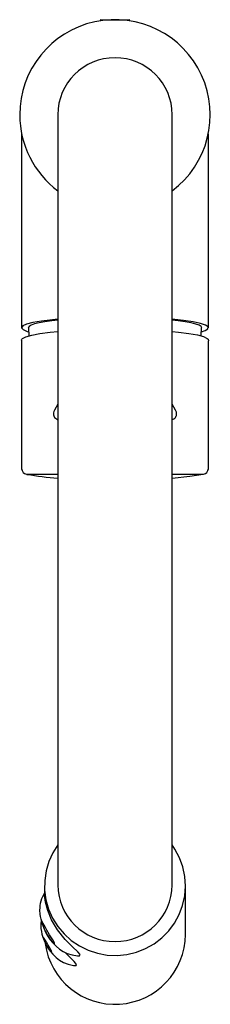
# Model space of a CAD drawing. Header units: millimetres. Extents: x 4091.912 to 4091.962, y 1844.291 to 1844.55.
import ezdxf

# ---------------------------------------------------------------- set-up
doc = ezdxf.new("R2010")
doc.units = ezdxf.units.MM
doc.layers.add('SANINDUSA', color=3, linetype='Continuous')

msp = doc.modelspace()

# ---------------------------------------------------------------- linework, layer by layer
at = {"layer": 'SANINDUSA'}
for p, q in [((4091.932741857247, 1844.55001109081), (4091.932741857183, 1844.549820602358)), ((4091.932841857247, 1844.55011109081), (4091.933479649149, 1844.55011109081)), ((4091.933479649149, 1844.55011109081), (4091.940241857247, 1844.55011109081)), ((4091.940341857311, 1844.549820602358), (4091.940341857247, 1844.55001109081)), ((4091.921541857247, 1844.52511109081), (4091.921541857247, 1844.326084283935)), ((4091.951541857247, 1844.326084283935), (4091.951541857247, 1844.52511109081)), ((4091.912025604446, 1844.520082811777), (4091.912041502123, 1844.519721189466)), ((4091.912041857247, 1844.519743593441), (4091.912041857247, 1844.469129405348)), ((4091.912053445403, 1844.519675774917), (4091.912049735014, 1844.519706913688)), ((4091.961041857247, 1844.469125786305), (4091.961041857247, 1844.519689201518)), ((4091.91380540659, 1844.469116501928), (4091.913948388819, 1844.466980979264)), ((4091.912041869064, 1844.465633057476), (4091.912041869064, 1844.4318370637)), ((4091.961001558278, 1844.466071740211), (4091.961035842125, 1844.465670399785)), ((4091.961041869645, 1844.4318370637), (4091.961041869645, 1844.465670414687)), ((4091.921541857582, 1844.449010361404), (4091.920656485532, 1844.447459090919)), ((4091.952427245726, 1844.44745910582), (4091.951541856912, 1844.449010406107)), ((4091.921541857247, 1844.326084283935), (4091.921541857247, 1844.322604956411)), ((4091.951541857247, 1844.322604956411), (4091.951541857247, 1844.326084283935)), ((4091.918041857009, 1844.322396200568), (4091.918041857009, 1844.320429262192)), ((4091.921541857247, 1844.322604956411), (4091.921541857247, 1844.32239619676)), ((4091.951541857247, 1844.32239619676), (4091.951541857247, 1844.322604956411)), ((4091.955041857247, 1844.309592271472), (4091.955041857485, 1844.322396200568))]:
    msp.add_line(p, q, dxfattribs=at)
at = {"layer": 'SANINDUSA', "flags": 128}
for points in [[(4091.961042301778, 1844.519670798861), (4091.96105152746, 1844.520021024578), (4091.961056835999, 1844.520073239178)], [(4091.921541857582, 1844.471367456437), (4091.920100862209, 1844.471239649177), (4091.917249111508, 1844.470884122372), (4091.915016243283, 1844.470489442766), (4091.913338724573, 1844.470044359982), (4091.912356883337, 1844.469586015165), (4091.912043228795, 1844.469101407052), (4091.912424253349, 1844.468631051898), (4091.913511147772, 1844.468161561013), (4091.913875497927, 1844.468069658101)], [(4091.921541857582, 1844.471115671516), (4091.919992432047, 1844.470942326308), (4091.918166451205, 1844.470687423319), (4091.916630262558, 1844.470407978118), (4091.915408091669, 1844.470108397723), (4091.914519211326, 1844.469793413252), (4091.913977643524, 1844.469467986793), (4091.913791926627, 1844.46913725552), (4091.913791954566, 1844.469124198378)], [(4091.959213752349, 1844.468075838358), (4091.960181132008, 1844.468384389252), (4091.960931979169, 1844.468862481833), (4091.960979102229, 1844.46933488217), (4091.960323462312, 1844.469815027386), (4091.959019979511, 1844.470262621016), (4091.957031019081, 1844.470690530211), (4091.954524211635, 1844.47106272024), (4091.951541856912, 1844.471377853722)], [(4091.959291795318, 1844.469124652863), (4091.959291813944, 1844.469125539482), (4091.959118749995, 1844.469456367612), (4091.958589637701, 1844.469782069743), (4091.957712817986, 1844.470097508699), (4091.956502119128, 1844.470397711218), (4091.954976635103, 1844.470677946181), (4091.953160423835, 1844.470933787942), (4091.951541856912, 1844.471115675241)], [(4091.912082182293, 1844.466071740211), (4091.912278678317, 1844.466302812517), (4091.913159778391, 1844.466757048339), (4091.914720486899, 1844.467200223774), (4091.916832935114, 1844.467596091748), (4091.919556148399, 1844.467955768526), (4091.921541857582, 1844.468143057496)], [(4091.951541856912, 1844.468141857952), (4091.953188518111, 1844.467992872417), (4091.955935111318, 1844.4676445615), (4091.958202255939, 1844.467236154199), (4091.959798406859, 1844.466802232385), (4091.960770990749, 1844.46633005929), (4091.961001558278, 1844.466071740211)], [(4091.959148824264, 1844.466978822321), (4091.959175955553, 1844.46715923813), (4091.959256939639, 1844.469123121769)], [(4091.912054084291, 1844.465633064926), (4091.912049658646, 1844.465918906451), (4091.912082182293, 1844.466071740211)], [(4091.920669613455, 1844.447452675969), (4091.920482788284, 1844.447076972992), (4091.920402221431, 1844.446780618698), (4091.9203790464, 1844.446629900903), (4091.920368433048, 1844.446481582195), (4091.920367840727, 1844.44640837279), (4091.920370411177, 1844.446335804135), (4091.92038507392, 1844.446193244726), (4091.920449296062, 1844.44592971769), (4091.920692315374, 1844.445492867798), (4091.921475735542, 1844.444956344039), (4091.921475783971, 1844.444956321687), (4091.921475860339, 1844.444956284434), (4091.921475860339, 1844.444956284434)], [(4091.951541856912, 1844.429540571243), (4091.956220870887, 1844.430077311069), (4091.959660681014, 1844.43059114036)], [(4091.921541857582, 1844.333119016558), (4091.920255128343, 1844.331085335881), (4091.91919245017, 1844.328756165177), (4091.918467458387, 1844.326303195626), (4091.918094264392, 1844.323774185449), (4091.918080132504, 1844.321218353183), (4091.918425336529, 1844.318685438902), (4091.919123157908, 1844.31622476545), (4091.920160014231, 1844.313884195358), (4091.921515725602, 1844.311709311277), (4091.923163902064, 1844.309742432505), (4091.925072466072, 1844.308021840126), (4091.927204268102, 1844.30658104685), (4091.929517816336, 1844.30544805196), (4091.931968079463, 1844.304644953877), (4091.93450736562, 1844.304187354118), (4091.937086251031, 1844.304084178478), (4091.93965454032, 1844.304337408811), (4091.942162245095, 1844.304942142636), (4091.944560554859, 1844.305886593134), (4091.946802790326, 1844.307152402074), (4091.948845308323, 1844.308714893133), (4091.950648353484, 1844.310543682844), (4091.952176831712, 1844.312603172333), (4091.953400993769, 1844.314853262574), (4091.954297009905, 1844.317250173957), (4091.954847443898, 1844.319747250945), (4091.955041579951, 1844.322295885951), (4091.95487564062, 1844.324846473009), (4091.954352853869, 1844.32734936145), (4091.95348339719, 1844.329755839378), (4091.952284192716, 1844.332019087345), (4091.951541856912, 1844.333119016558)], [(4091.927179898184, 1844.303987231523), (4091.927202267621, 1844.303983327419), (4091.927406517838, 1844.304302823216), (4091.926745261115, 1844.305063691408), (4091.925418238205, 1844.306301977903), (4091.923491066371, 1844.308245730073), (4091.921442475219, 1844.310812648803), (4091.919882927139, 1844.313443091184), (4091.918876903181, 1844.315858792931), (4091.918295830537, 1844.318053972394), (4091.918065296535, 1844.319810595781), (4091.918042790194, 1844.320339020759), (4091.918043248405, 1844.320429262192)], [(4091.916763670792, 1844.315980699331), (4091.916832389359, 1844.314928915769), (4091.916931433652, 1844.314292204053), (4091.917084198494, 1844.313593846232), (4091.917385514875, 1844.312540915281), (4091.91774166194, 1844.31154201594), (4091.918113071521, 1844.310661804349), (4091.918489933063, 1844.309888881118), (4091.919034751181, 1844.308943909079), (4091.919523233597, 1844.308227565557), (4091.920131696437, 1844.307457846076), (4091.921066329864, 1844.306481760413), (4091.92194846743, 1844.305748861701), (4091.922901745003, 1844.305128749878), (4091.924014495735, 1844.304595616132), (4091.925285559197, 1844.304200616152), (4091.926683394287, 1844.303999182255), (4091.927179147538, 1844.304011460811)], [(4091.917150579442, 1844.313547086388), (4091.917039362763, 1844.312036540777), (4091.91709306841, 1844.311177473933), (4091.917214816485, 1844.3103904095), (4091.917378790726, 1844.30968987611), (4091.917625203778, 1844.30888193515), (4091.917940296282, 1844.308038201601), (4091.918297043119, 1844.307226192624), (4091.91869832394, 1844.306443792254), (4091.919263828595, 1844.305547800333), (4091.919589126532, 1844.305104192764), (4091.920192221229, 1844.304382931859), (4091.921103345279, 1844.303499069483), (4091.922005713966, 1844.302820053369), (4091.923040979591, 1844.302232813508), (4091.924258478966, 1844.301756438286), (4091.925626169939, 1844.301456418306), (4091.926191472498, 1844.301429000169)], [(4091.917274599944, 1844.313166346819), (4091.917274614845, 1844.313163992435), (4091.917369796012, 1844.312722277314), (4091.917425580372, 1844.3125308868), (4091.917880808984, 1844.311256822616), (4091.91829705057, 1844.310317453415), (4091.918549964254, 1844.309816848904), (4091.918710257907, 1844.309524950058), (4091.918878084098, 1844.309241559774), (4091.919255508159, 1844.308668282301), (4091.919520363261, 1844.308307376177), (4091.920091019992, 1844.307632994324), (4091.920525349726, 1844.307237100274), (4091.920682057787, 1844.307173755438), (4091.920627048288, 1844.307428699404), (4091.920206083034, 1844.308155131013), (4091.920026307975, 1844.308445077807), (4091.919387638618, 1844.309485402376), (4091.919015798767, 1844.31011476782), (4091.918816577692, 1844.310459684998), (4091.918667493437, 1844.310718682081), (4091.918450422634, 1844.311097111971), (4091.918269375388, 1844.311418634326), (4091.917910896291, 1844.312078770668), (4091.917472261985, 1844.312918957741), (4091.917302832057, 1844.313194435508), (4091.917274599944, 1844.313166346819)], [(4091.917744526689, 1844.308798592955), (4091.917840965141, 1844.308420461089), (4091.918172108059, 1844.307567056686), (4091.918195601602, 1844.307513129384), (4091.918526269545, 1844.306812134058), (4091.918678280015, 1844.306522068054), (4091.918725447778, 1844.306436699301), (4091.918739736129, 1844.306411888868), (4091.918778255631, 1844.306347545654), (4091.919040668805, 1844.30594211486), (4091.919254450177, 1844.305643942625), (4091.919596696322, 1844.305226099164), (4091.919858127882, 1844.304988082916), (4091.919912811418, 1844.304975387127), (4091.919879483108, 1844.30516792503), (4091.919840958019, 1844.305254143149), (4091.919533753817, 1844.305834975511), (4091.919398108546, 1844.306077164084), (4091.918985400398, 1844.306812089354), (4091.918801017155, 1844.307143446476), (4091.9187438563, 1844.307245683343), (4091.918728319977, 1844.307272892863), (4091.918674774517, 1844.307363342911), (4091.918626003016, 1844.307445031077), (4091.918558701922, 1844.307557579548), (4091.91847215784, 1844.307702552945), (4091.918273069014, 1844.308037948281), (4091.917991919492, 1844.308510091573), (4091.917796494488, 1844.308801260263), (4091.917747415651, 1844.308820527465), (4091.917744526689, 1844.308798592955)], [(4091.926191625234, 1844.301432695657), (4091.926308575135, 1844.301395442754), (4091.926414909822, 1844.301713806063), (4091.925786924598, 1844.302478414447), (4091.924573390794, 1844.303719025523), (4091.923595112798, 1844.30479654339)]]:
    msp.add_lwpolyline(points, dxfattribs=at)
at = {"layer": 'SANINDUSA'}
for centre, radius, start, end in [((4091.936541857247, 1844.52511109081), 0.02500000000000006, 306.8698976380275, 180), ((4091.932541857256, 1844.549687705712), 0.0001000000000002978, 99.24418432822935, 99.47320530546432), ((4091.932841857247, 1844.55001109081), 0.0001000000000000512, 90, 180), ((4091.940241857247, 1844.55001109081), 0.0001000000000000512, 0, 90), ((4091.936541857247, 1844.52511109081), 0.01500000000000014, 0, 180), ((4091.936541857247, 1844.52511109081), 0.025, 180, 233.1301023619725), ((4091.91354198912, 1844.432069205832), 0.001500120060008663, 180.0038671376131, 261.1573441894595), ((4091.959541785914, 1844.432069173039), 0.001500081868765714, 278.843278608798, 359.998808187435), ((4091.929409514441, 1844.525310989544), 0.09607667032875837, 260.4202255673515, 265.3028256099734), ((4091.925085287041, 1844.316095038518), 0.008322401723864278, 147.6579558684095, 180.7871957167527), ((4091.936541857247, 1844.322717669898), 0.01500042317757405, 180.4305466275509, 359.5694533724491), ((4091.936541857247, 1844.322718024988), 0.01500042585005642, 180.4319028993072, 359.5680971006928), ((4091.936533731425, 1844.309740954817), 0.01850872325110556, 187.8970682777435, 359.53973576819)]:
    msp.add_arc(centre, radius, start, end, dxfattribs=at)
for points, knots in [([(4091.951607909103, 1844.444956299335), (4091.951885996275, 1844.44509137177), (4091.952273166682, 1844.445279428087), (4091.952592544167, 1844.445768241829), (4091.952691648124, 1844.446115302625), (4091.952712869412, 1844.44630704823), (4091.952716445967, 1844.446409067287), (4091.952715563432, 1844.446509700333), (4091.952705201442, 1844.446644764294), (4091.952668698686, 1844.446865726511), (4091.952575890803, 1844.44718126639), (4091.952478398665, 1844.447344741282), (4091.952414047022, 1844.447452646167)], [0, 0, 0, 0, 0.4688802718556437, 0.6528045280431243, 0.7165330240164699, 0.7408602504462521, 0.7516927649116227, 0.7621532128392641, 0.7837324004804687, 0.8089157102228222, 0.8738709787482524, 1, 1, 1, 1]), ([(4091.913422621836, 1844.430586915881), (4091.913397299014, 1844.430587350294), (4091.913319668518, 1844.430588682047), (4091.914149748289, 1844.430590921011), (4091.915846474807, 1844.430593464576), (4091.918302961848, 1844.43059578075), (4091.920476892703, 1844.430597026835), (4091.921541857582, 1844.430597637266)], [0, 0, 0, 0, 0.1090730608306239, 0.3343780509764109, 0.5597482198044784, 0.7843295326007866, 1, 1, 1, 1]), ([(4091.951541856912, 1844.430597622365), (4091.952536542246, 1844.430597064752), (4091.954654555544, 1844.430595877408), (4091.95709320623, 1844.43059362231), (4091.958848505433, 1844.430591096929), (4091.959736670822, 1844.430588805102), (4091.959681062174, 1844.430587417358), (4091.959661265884, 1844.430586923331)], [0, 0, 0, 0, 0.1997444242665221, 0.4253217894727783, 0.6508647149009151, 0.8757102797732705, 1, 1, 1, 1])]:
    msp.add_open_spline(points, degree=3, knots=knots, dxfattribs=at)

doc.saveas('drawing.dxf')
